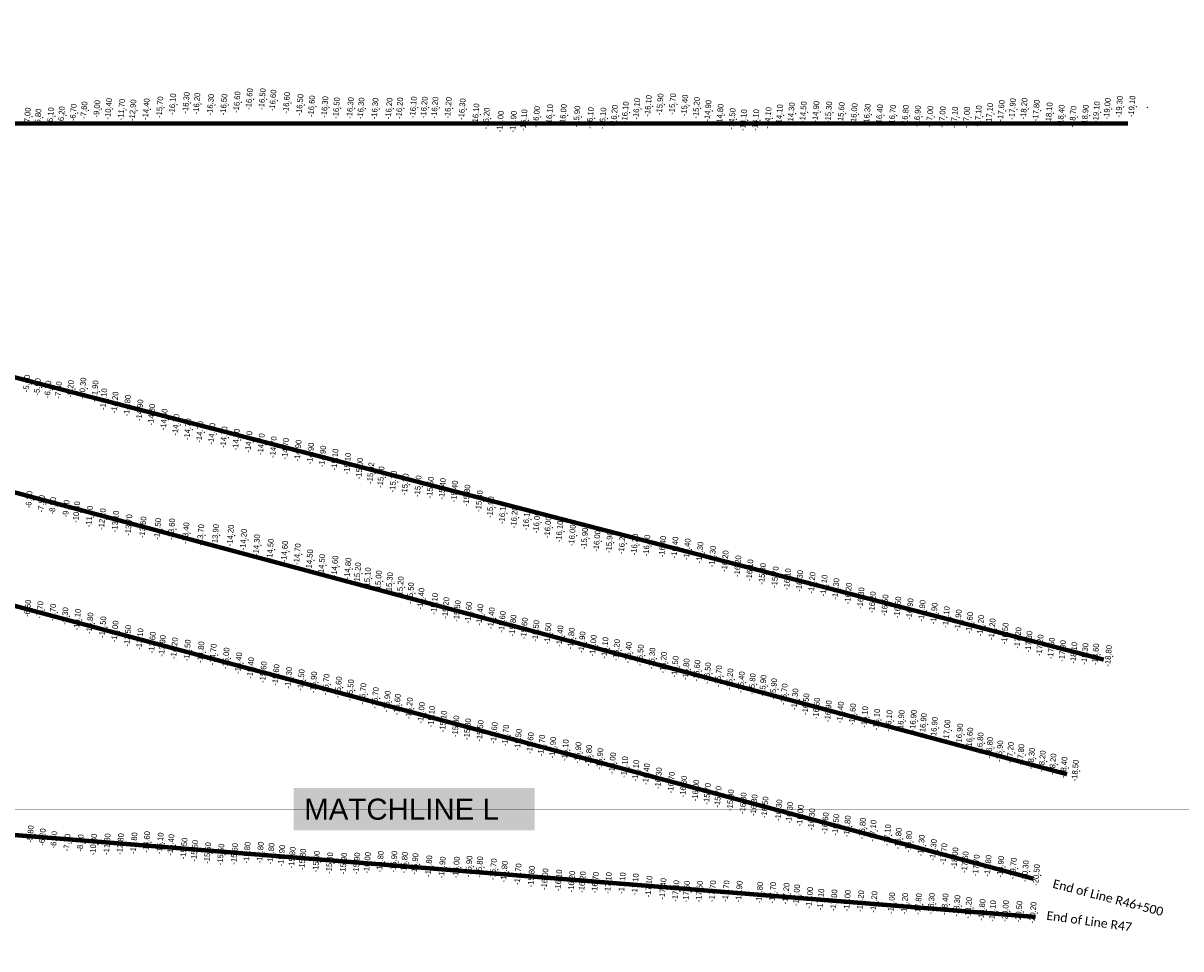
# Model space of a CAD drawing. Header units: feet. Extents: x 850675 to 1077306, y 463961 to 606658.
# Tile 46 of 77: x 946289 to 948926, y 548742 to 550851. Entities that reach past the tile are written whole.
import ezdxf
from ezdxf.enums import TextEntityAlignment as Align

# ---------------------------------------------------------------- set-up
doc = ezdxf.new("R2010")
doc.units = ezdxf.units.FT
doc.header["$MEASUREMENT"] = 0
doc.header["$XCLIPFRAME"] = 0
doc.header["$PDSIZE"] = 100
doc.linetypes.add('DASHED', pattern=[0.75, 0.5, -0.25])
for name, color, linetype in [('ELEV8', 7, 'Continuous'), ('MATCHLINE', 7, 'DASHED'), ('Plan', 150, 'Continuous'), ('POINTS8', 7, 'Continuous'), ('Text', 255, 'Continuous')]:
    doc.layers.add(name, color=color, linetype=linetype)
doc.layers.add('MrSID', color=251, linetype='Continuous', transparency=0.2)
doc.styles.add('Legend', font='calibri.ttf')
doc.styles.add('MM-STANDARD', font='txt', dxfattribs={"height": 1})
doc.styles.get("Standard").update_dxf_attribs({"font": 'simplex.shx'})
picture_1 = doc.add_image_def('image3.sid', size_in_pixel=(6317, 6971))
picture_2 = doc.add_image_def('image11.jpg', size_in_pixel=(1570, 944))

msp = doc.modelspace()

# ---------------------------------------------------------------- linework, layer by layer
at = {"layer": 'MATCHLINE', "color": 1, "const_width": 1, "flags": 128}
msp.add_lwpolyline([(963828.314, 549060.2054), (899094.3378, 549060.2054)], dxfattribs=at)
at = {"layer": 'Plan', "const_width": 10}
for points in [[(945774.11, 550622.46), (948805.1997, 550622.46)], [(945841.58, 550155.02), (948750.1691, 549400.7457)], [(945765.25, 549916.95), (948666.4356, 549139.5844)], [(945688.92, 549678.89), (948590.1073, 548901.5239)], [(945491.62, 549063.5), (948594.8144, 548814.3976)]]:
    msp.add_lwpolyline(points, dxfattribs=at)
at = {"layer": 'POINTS8', "color": 250, "linetype": 'Continuous', "lineweight": 0, "transparency": 33554687}
for p in [(946669.95, 550668.8, -16.3), (946694.25, 550667.13, -16.2), (946785.82, 550670.44, -16.6), (946813.98, 550677.35, -16.6), (946843.28, 550677.42, -16.5), (946867.68, 550674.29, -16.6), (946898.72, 550668.73, -16.6), (946386.2, 550641.02, -6.2), (946413.2, 550646.65, -6.7), (946437.62, 550652.04, -7.6), (946466.99, 550655.06, -9), (946493.08, 550655.1, -10.4), (946522.83, 550653.32, -11.7), (946548.47, 550651.83, -12.9), (946578.86, 550654.41, -14.4), (946610.02, 550658.78, -15.7), (946639.18, 550665.64, -16.1), (946725.69, 550664.57, -16.3), (946755.94, 550664.83, -16.5), (946929.07, 550664.3, -16.5), (946955.91, 550660.94, -16.6), (946985.8, 550659.23, -16.3), (947012.29, 550656.81, -16.5), (947043.8, 550657, -16.3), (947068.15, 550656.17, -16.3), (947100.1, 550655.71, -16.3), (947132.01, 550655.79, -16.2), (947156.24, 550656.59, -16.2), (947187.46, 550658.54, -16.1), (947212.17, 550658.38, -16.2), (947236.48, 550657.78, -16.2), (947267.07, 550657.21, -16.2), (947298.54, 550654.36, -16.3), (947329.86, 550642.82, -16.1), (947497.92, 550640.96, -16.1), (947528.95, 550641.34, -16), (947670.18, 550647.14, -16.1), (947696.09, 550655.05, -16.1), (947722.34, 550661.82, -16.1), (947749.36, 550665.37, -15.9), (947777.86, 550665.92, -15.7), (947805.53, 550662.85, -15.4), (947832.33, 550657.24, -15.2), (947858.48, 550650.51, -14.9), (947886.13, 550641.94, -14.8), (948021.29, 550640.85, -14.1), (948048.15, 550645.1, -14.3), (948075.6, 550647.49, -14.5), (948104.41, 550648.23, -14.9), (948133.42, 550647.4, -15.3), (948161.93, 550645.89, -15.6), (948191.36, 550643.54, -16), (948221.03, 550642.19, -16.3), (948249.52, 550640.87, -16.4), (948278.73, 550640.02, -16.7), (948499.91, 550643.95, -17.1), (948526.3, 550650.53, -17.6), (948552.09, 550654.63, -17.9), (948578.4, 550655.44, -18.2), (948606.21, 550651.32, -17.8), (948635.44, 550645.29, -18.1), (948717.79, 550639.96, -18.9), (948743.18, 550647.49, -19.1), (948767.97, 550655.32, -19), (948795.56, 550659.83, -19.3), (948824.17, 550660.58, -19.1), (948849.25, 550658.99, -18.9), (946308.65, 550638.14, -7), (946332.97, 550635.6, -6.8), (946361.34, 550638.78, -6.1), (947353.79, 550633.15, -16.2), (947385.73, 550626.03, -16), (947415.32, 550625.74, -15.9), (947439.21, 550629.44, -16.1), (947467.85, 550636.89, -16), (947559.89, 550637.52, -15.9), (947590.53, 550634.27, -16.1), (947619.11, 550633.41, -16.1), (947645.29, 550639.47, -16.2), (947913.54, 550632.08, -14.5), (947939.32, 550629.38, -14.1), (947967.26, 550629.63, -14.1), (947995.34, 550634.43, -14.1), (948308.08, 550639.39, -16.8), (948335.76, 550638.21, -16.9), (948363.86, 550637.16, -17), (948392.23, 550636.37, -17), (948420.18, 550635.45, -17.1), (948447.66, 550635.52, -17), (948474.13, 550638.23, -17.1), (948662.84, 550639.79, -18.4), (948689.96, 550637.01, -18.7), (946307.12, 550029.07, -5.6), (946331.25, 550021.49, -5.9), (946355.41, 550016.04, -6.7), (946379.68, 550014.14, -7.3), (946406.74, 550017.05, -9.2), (946434.7, 550018.07, -10.3), (946462.47, 550011.68, -11.9), (946482.28, 549993.57, -13.1), (946507.93, 549986.13, -14.2), (946536.02, 549978.67, -14.8), (946564.44, 549968.2, -14.9), (946591.36, 549958.09, -14.8), (946619.73, 549947.24, -14.8), (946646.96, 549935.07, -14.7), (946673.81, 549924.93, -14.7), (946701.29, 549918.81, -14.7), (946728.77, 549914.55, -14.7), (946756.11, 549906.8, -14.7), (946784.12, 549901.49, -14.7), (946812.86, 549896.39, -14.7), (946840.87, 549890.86, -14.7), (946868.72, 549884.18, -14.7), (946896.19, 549880.51, -14.7), (946924.83, 549876.16, -14.9), (946953.32, 549869.79, -14.9), (946980.7, 549863.16, -14.9), (947008.75, 549856, -15.1), (947037.43, 549846.67, -15.1), (947064.87, 549835.37, -15), (947090.413, 549825.0168, -15.0226), (947113.82, 549815.96, -15.1), (947141.62, 549805.81, -15.1), (947168.8, 549799.5, -15.3), (947198.23, 549795.18, -15.5), (947226.21, 549792.19, -15.5), (947253.69, 549789.2, -15.4), (947281.12, 549783.42, -15.4), (947309.4, 549774.31, -15.8), (946312.46, 549764.46, -6.3), (946340.46, 549755.08, -7.5), (946366.41, 549750.55, -8.3), (946396.82, 549743.85, -9.5), (947337.57, 549761.26, -15.8), (947363.27, 549747.36, -15.9), (946420.28, 549736.25, -10.5), (946449.7, 549726.01, -11.2), (946478.81, 549720.22, -12.2), (947390.71, 549733.73, -16.1), (947417.54, 549724.09, -16.2), (947445.2856, 549719.6891, -16.1181), (946508.89, 549714.87, -13.1), (946539.36, 549706.66, -13.7), (946571.55, 549701.59, -13.6), (946605.12, 549697.89, -13.5), (946636.93, 549697.38, -13.6), (947468.4, 549712.69, -16), (947493.91, 549701.58, -16), (947520.52, 549692.01, -16.1), (946669.18, 549688.33, -13.4), (946703.12, 549683.98, -13.7), (946736.73, 549684.1, -13.9), (946770.91, 549682.96, -14.2), (946800.78, 549673.54, -14.2), (947549.37, 549683.13, -16), (947577.53, 549676.02, -15.9), (947605.63, 549670.29, -16), (947634.08, 549667.42, -15.9), (947662.83, 549665.11, -16.2), (946830.6, 549660.87, -14.3), (946861.85, 549650.99, -14.5), (946894.28, 549646.36, -14.6), (946923.13, 549640.32, -14.7), (947691.63, 549662.24, -16.2), (947719.18, 549659.98, -16.3), (947755.27, 549657.64, -16.4), (947783.07, 549655.55, -16.4), (947811.09, 549651.47, -16.4), (947840.09, 549643.85, -16.3), (946951.07, 549626.81, -14.5), (946978.74, 549615.9, -14.5), (947008.59, 549612.45, -14.6), (947868.72, 549634.9, -16.3), (947897.48, 549624.45, -16.2), (947926.38, 549612.98, -16.2), (947038.29, 549607.61, -14.8), (947060.48, 549596.93, -15.2), (947083.01, 549585.4, -15.1), (947953.88, 549603.92, -16.1), (947982.51, 549595.37, -15.8), (948011.46, 549587.99, -15.7), (947107.76, 549578.81, -15), (947133.26, 549574.52, -15.3), (947157.82, 549565.15, -15.2), (948039.47, 549583.43, -16.1), (948067.42, 549579.27, -16.3), (948095.54, 549575.03, -16.2), (948122.86, 549568.91, -16.1), (948149.86, 549561.14, -16.3), (947181.27, 549551.56, -15.5), (947204.91, 549538.85, -15.4), (948178.34, 549550.78, -16.2), (948206.71, 549540.23, -16.3), (946309.27, 549516.96, -6.5), (946337.12, 549513.46, -7.7), (946366.42, 549507.62, -8.7), (947235.54, 549527.29, -15.1), (947261.44, 549517.79, -15.2), (947287.39, 549510.78, -15.5), (947313.14, 549507.31, -15.6), (948233.22, 549530.77, -16.2), (948261.6, 549523.9, -16.5), (948290.7, 549519.12, -16.5), (948318.59, 549515.27, -16.9), (948346.13, 549511.29, -16.9), (946394.23, 549499.6, -9.3), (946422.32, 549491.29, -10.1), (946450.83, 549482.86, -10.8), (947338.95, 549502.1, -15.4), (947365.15, 549494.5, -15.4), (947389.86, 549486.1, -15.6), (948373.64, 549505.17, -16.9), (948401.08, 549497.15, -17.1), (948428.36, 549489.84, -16.9), (948454.43, 549483.92, -16.6), (946480.14, 549474.1, -11.5), (946507.98, 549464.36, -12), (946536.9, 549454.22, -12.5), (947414.17, 549477.9, -15.8), (947440.15, 549471.38, -15.6), (947466.52, 549465.45, -15.5), (947493.92, 549459.39, -15.5), (947521.2, 549453.68, -15.4), (948479.61, 549477.58, -16.2), (948505.64, 549469.46, -16.2), (948535.19, 549459.61, -16.5), (946564.65, 549446.92, -13.1), (946592.98, 549439.03, -13.6), (946615.78, 549431.43, -13.9), (947546.92, 549448.16, -15.8), (947571.61, 549439.72, -15.9), (947596.99, 549431.83, -16), (948564.5, 549449.24, -17.2), (948589.46, 549440.8, -17.3), (948614.8, 549432.63, -17.2), (946643.1, 549426, -14.2), (946672.74, 549421.06, -14.5), (946703.43, 549416.98, -14.8), (946731.52, 549411.61, -14.7), (946760.84, 549402.97, -15), (947623.86, 549426.84, -16.1), (947650.19, 549422.07, -16.2), (947677.27, 549416.09, -16.4), (947704.4, 549409.93, -16.5), (947731.06, 549402.78, -16.3), (948640.44, 549425.56, -17.5), (948665.98, 549419.72, -17.9), (948691.82, 549415.45, -18.1), (948717, 549413.18, -18.3), (948741.45, 549412.21, -18.6), (948770.59, 549408.57, -18.8), (946789.35, 549392.14, -15.4), (946816.96, 549380.93, -15.4), (947757.02, 549393.01, -16.2), (947783.62, 549383.78, -16.5), (947808.71, 549378.06, -16.8), (947833.28, 549374.64, -16.6), (946845.91, 549371.47, -15.6), (946874.6, 549365.1, -15.6), (946903.47, 549358.7, -15.3), (946931.82, 549353.62, -15.5), (946960.35, 549348.35, -15.9), (947857.55, 549369.09, -16.5), (947882.75, 549362.43, -15.7), (947908.5, 549355.44, -15.2), (947934.34, 549348.55, -15.4), (946988.55, 549343.32, -15.7), (947016.89, 549336.99, -15.6), (947044.2, 549330.62, -15.5), (947072.61, 549322.02, -15.7), (947959.47, 549344.33, -15.8), (947983.82, 549340.85, -15.9), (948007.94, 549332.99, -15.9), (947100.92, 549312.73, -15.7), (947127.78, 549304.5, -15.9), (947150.85, 549297.65, -15.6), (948031.93, 549321.08, -15.7), (948056.38, 549309.82, -16.3), (948081.32, 549298.56, -16.5), (947178.32, 549289.27, -15.2), (947205.71, 549278.73, -15), (947228.78, 549270.11, -15.1), (948105.75, 549288.87, -16.6), (948132.6, 549282.63, -16.9), (948160.1, 549279.88, -16.4), (948187.85, 549275.53, -16.6), (948215.62, 549269.21, -16.1), (947255.81, 549259.13, -15.1), (947284.03, 549248.09, -15.3), (948242.69, 549263.5, -16.1), (948270.77, 549260.68, -16.1), (948298.38, 549260.61, -16.9), (948326.2031, 549261.0194, -16.9), (948349.0242, 549253.4124, -16.9), (948374.0992, 549244.6784, -16.9), (947310.73, 549241.68, -15.3), (947339.56, 549237.59, -15.5), (947371.46, 549233.07, -15.6), (947397.57, 549227.33, -15.7), (947426.27, 549217.61, -15.5), (948402.8368, 549238.7619, -17), (948431.54, 549229.88, -16.9), (948454.76, 549220.62, -16.6), (947453.89, 549210.01, -15.6), (947479.73, 549204.49, -15.7), (947505, 549199.5, -15.9), (947533.42, 549193.74, -16.1), (948478.3, 549209.63, -16.8), (948500.06, 549199.22, -16.8), (948523.1, 549191.23, -16.9), (947562.3, 549187.9, -15.9), (947586.73, 549181.41, -15.8), (947612.3, 549173.77, -15.9), (947640.99, 549164.14, -16), (948547.16, 549187.9, -17.2), (948571.16, 549183.32, -17.8), (948595.25, 549174.76, -18.3), (948619.76, 549168.31, -18.2), (947668.44, 549155.22, -16.1), (947694.1, 549146.99, -16.1), (947718.14, 549139.22, -16.4), (948644.01, 549161.47, -18.2), (948669.23, 549154.02, -18.4), (948695.02, 549147.2, -18.5), (947745.93, 549129.79, -16.3), (947775.1, 549120.02, -16.7), (947802.83, 549110.64, -16.3), (947830.64, 549101.84, -16), (947856.91, 549094.28, -15.7), (947881.47, 549087.35, -15.7), (947909.89, 549079.69, -15.9), (947938.53, 549072.78, -16.3), (947963.4, 549068.26, -16.3), (947988.23, 549063.61, -16.5), (948019.73, 549056.85, -16.3), (948044.52, 549051.11, -16.3), (948068.68, 549044.67, -16), (948094.65, 549036.43, -16.3), (948125.61, 549027.33, -16.6), (948149.6, 549023.63, -16.5), (948175.93, 549020.25, -16.8), (948210.33, 549015.3, -16.8), (948234.35, 549009.97, -17.1), (946290.24, 549002.15, -5.5), (946315.52, 549002.63, -5.8), (946342.81, 548995.65, -6.2), (946369.08, 548989.42, -6.6), (946398.93, 548983.13, -7.7), (946429.56, 548982.17, -8.9), (946459.05, 548978.73, -10.3), (946489.94, 548979.54, -11.8), (946520.23, 548979.8, -12.8), (946551.12, 548981.86, -13.8), (946580.01, 548984.56, -14.6), (946610.71, 548981.33, -15.1), (948267.32, 549000.22, -17.1), (948292.14, 548992.2, -16.8), (948315.71, 548985.03, -16.8), (946635.29, 548977.83, -15.4), (946665.18, 548969.61, -15.5), (946689.5, 548964.34, -15.5), (946719.01, 548959.27, -15.5), (946748.96, 548956.18, -15.5), (946780.15, 548957.39, -15.6), (946808.79, 548960.12, -15.8), (946838.85, 548960.36, -15.8), (946863.16, 548957.96, -15.8), (946887.54, 548953.3, -15.9), (948344.38, 548976.52, -17.3), (948371.71, 548966.46, -17.3), (948395.62, 548957.11, -17.7), (946911.47, 548948.89, -15.8), (946935.29, 548944.77, -15.8), (946966.58, 548939.78, -15.9), (946996.82, 548936.45, -15.8), (947028.78, 548935.53, -15.9), (947058.52, 548935.79, -15.9), (947082.55, 548936.84, -16), (947112.21, 548939.51, -15.8), (947143.14, 548939.61, -15.9), (947167.13, 548937.46, -15.8), (947191.13, 548934.46, -15.9), (947222.63, 548929.53, -15.8), (947253.19, 548926.64, -15.9), (947285.3, 548926.68, -16), (947314.21, 548928.6, -15.9), (947338.39, 548927.35, -15.8), (948420.91, 548947.76, -18), (948444.06, 548938.44, -17.6), (948469.33, 548931.25, -17.7), (948496.37, 548930.16, -17.8), (948525.04, 548927.97, -18.9), (947369.81, 548922.37, -15.7), (947394.54, 548916.9, -15.8), (947425.8, 548911.12, -15.7), (947456.51, 548905.67, -15.8), (947487.22, 548899.83, -16), (948553.82, 548924.05, -19.7), (948581.49, 548918.16, -20.3), (948606.69, 548909.28, -20.5), (947518.45, 548896.99, -16.1), (947548.22, 548894.19, -16.2), (947572.42, 548893.16, -16.2), (947601.92, 548891.89, -16.7), (947631.67, 548891.12, -17.1), (947663.14, 548890.83, -17.1), (947692.85, 548888.38, -17.1), (947723.87, 548882.91, -17.1), (947755.9, 548877.66, -17.4), (947785.25, 548872.89, -17.6), (947809.69, 548871.4, -17.5), (947839.03, 548871.64, -17.5), (947868.85, 548872.52, -17.7), (947899.64, 548872.6, -17.7), (947929.51, 548871.28, -17.9), (947976.08, 548869, -17.8), (948005.86, 548868.92, -17.7), (948036.34, 548866.92, -17.2), (948060.24, 548863.39, -17), (948089.89, 548857.35, -17), (948115.4, 548853.59, -17.1), (948145.49, 548851.89, -17), (948175.97, 548850.95, -17), (948206.07, 548849.95, -17.2), (948236.6, 548848.09, -17.2), (948276.67, 548845.21, -17), (948306.41, 548844.07, -17.2), (948337.68, 548843.09, -17.8), (948367.05, 548843.91, -18.3), (948398.37, 548842.74, -18.4), (948425.47, 548839.09, -18.3), (948451.89, 548834.44, -18.2), (948482.69, 548829.9, -18.8), (948506.76, 548827.19, -19.1), (948536.07, 548827.19, -20), (948566.84, 548825.63, -20.5), (948598.72, 548823.51, -20.2)]:
    msp.add_point(p, dxfattribs=at)

# ---------------------------------------------------------------- texts
at = {"layer": 'ELEV8', "color": 18, "true_color": 0x000000, "transparency": 33554687, "style": 'MM-STANDARD'}
for s, p in [('-16.30', (946669.95, 550668.8, -16.3)), ('-16.20', (946694.25, 550667.13, -16.2)), ('-16.60', (946785.82, 550670.44, -16.6)), ('-16.60', (946813.98, 550677.35, -16.6)), ('-16.50', (946843.28, 550677.42, -16.5)), ('-16.60', (946867.68, 550674.29, -16.6)), ('-16.60', (946898.72, 550668.73, -16.6)), ('-6.70', (946413.2, 550646.65, -6.7)), ('-7.60', (946437.62, 550652.04, -7.6)), ('-9.00', (946466.99, 550655.06, -9)), ('-10.40', (946493.08, 550655.1, -10.4)), ('-11.70', (946522.83, 550653.32, -11.7)), ('-12.90', (946548.47, 550651.83, -12.9)), ('-14.40', (946578.86, 550654.41, -14.4)), ('-15.70', (946610.02, 550658.78, -15.7)), ('-16.10', (946639.18, 550665.64, -16.1)), ('-16.30', (946725.69, 550664.57, -16.3)), ('-16.50', (946755.94, 550664.83, -16.5)), ('-16.50', (946929.07, 550664.3, -16.5)), ('-16.60', (946955.91, 550660.94, -16.6)), ('-16.30', (946985.8, 550659.23, -16.3)), ('-16.50', (947012.29, 550656.81, -16.5)), ('-16.30', (947043.8, 550657, -16.3)), ('-16.30', (947068.15, 550656.17, -16.3)), ('-16.30', (947100.1, 550655.71, -16.3)), ('-16.20', (947132.01, 550655.79, -16.2)), ('-16.20', (947156.24, 550656.59, -16.2)), ('-16.10', (947187.46, 550658.54, -16.1)), ('-16.20', (947212.17, 550658.38, -16.2)), ('-16.20', (947236.48, 550657.78, -16.2)), ('-16.20', (947267.07, 550657.21, -16.2)), ('-16.30', (947298.54, 550654.36, -16.3)), ('-16.10', (947329.86, 550642.82, -16.1)), ('-16.10', (947497.92, 550640.96, -16.1)), ('-16.00', (947528.95, 550641.34, -16)), ('-16.10', (947670.18, 550647.14, -16.1)), ('-16.10', (947696.09, 550655.05, -16.1)), ('-16.10', (947722.34, 550661.82, -16.1)), ('-15.90', (947749.36, 550665.37, -15.9)), ('-15.70', (947777.86, 550665.92, -15.7)), ('-15.40', (947805.53, 550662.85, -15.4)), ('-15.20', (947832.33, 550657.24, -15.2)), ('-14.90', (947858.48, 550650.51, -14.9)), ('-14.80', (947886.13, 550641.94, -14.8)), ('-14.10', (948021.29, 550640.85, -14.1)), ('-14.30', (948048.15, 550645.1, -14.3)), ('-14.50', (948075.6, 550647.49, -14.5)), ('-14.90', (948104.41, 550648.23, -14.9)), ('-15.30', (948133.42, 550647.4, -15.3)), ('-15.60', (948161.93, 550645.89, -15.6)), ('-16.00', (948191.36, 550643.54, -16)), ('-16.30', (948221.03, 550642.19, -16.3)), ('-16.40', (948249.52, 550640.87, -16.4)), ('-17.10', (948499.91, 550643.95, -17.1)), ('-17.60', (948526.3, 550650.53, -17.6)), ('-17.90', (948552.09, 550654.63, -17.9)), ('-18.20', (948578.4, 550655.44, -18.2)), ('-17.80', (948606.21, 550651.32, -17.8)), ('-18.10', (948635.44, 550645.29, -18.1)), ('-19.10', (948743.18, 550647.49, -19.1)), ('-19.00', (948767.97, 550655.32, -19)), ('-19.30', (948795.56, 550659.83, -19.3)), ('-19.10', (948824.17, 550660.58, -19.1)), ('-7.00', (946308.65, 550638.14, -7)), ('-6.80', (946332.97, 550635.6, -6.8)), ('-6.10', (946361.34, 550638.78, -6.1)), ('-6.20', (946386.2, 550641.02, -6.2)), ('-16.20', (947353.79, 550633.15, -16.2)), ('-16.00', (947385.73, 550626.03, -16)), ('-15.90', (947415.32, 550625.74, -15.9)), ('-16.10', (947439.21, 550629.44, -16.1)), ('-16.00', (947467.85, 550636.89, -16)), ('-15.90', (947559.89, 550637.52, -15.9)), ('-16.10', (947590.53, 550634.27, -16.1)), ('-16.10', (947619.11, 550633.41, -16.1)), ('-16.20', (947645.29, 550639.47, -16.2)), ('-14.50', (947913.54, 550632.08, -14.5)), ('-14.10', (947939.32, 550629.38, -14.1)), ('-14.10', (947967.26, 550629.63, -14.1)), ('-14.10', (947995.34, 550634.43, -14.1)), ('-16.70', (948278.73, 550640.02, -16.7)), ('-16.80', (948308.08, 550639.39, -16.8)), ('-16.90', (948335.76, 550638.21, -16.9)), ('-17.00', (948363.86, 550637.16, -17)), ('-17.00', (948392.23, 550636.37, -17)), ('-17.10', (948420.18, 550635.45, -17.1)), ('-17.00', (948447.66, 550635.52, -17)), ('-17.10', (948474.13, 550638.23, -17.1)), ('-18.40', (948662.84, 550639.79, -18.4)), ('-18.70', (948689.96, 550637.01, -18.7)), ('-18.90', (948717.79, 550639.96, -18.9)), ('-5.60', (946307.12, 550029.07, -5.6)), ('-5.90', (946331.25, 550021.49, -5.9)), ('-6.70', (946355.41, 550016.04, -6.7)), ('-7.30', (946379.68, 550014.14, -7.3)), ('-9.20', (946406.74, 550017.05, -9.2)), ('-10.30', (946434.7, 550018.07, -10.3)), ('-11.90', (946462.47, 550011.68, -11.9)), ('-13.10', (946482.28, 549993.57, -13.1)), ('-14.20', (946507.93, 549986.13, -14.2)), ('-14.80', (946536.02, 549978.67, -14.8)), ('-14.90', (946564.44, 549968.2, -14.9)), ('-14.80', (946591.36, 549958.09, -14.8)), ('-14.80', (946619.73, 549947.24, -14.8)), ('-14.70', (946646.96, 549935.07, -14.7)), ('-14.70', (946673.81, 549924.93, -14.7)), ('-14.70', (946701.29, 549918.81, -14.7)), ('-14.70', (946728.77, 549914.55, -14.7)), ('-14.70', (946756.11, 549906.8, -14.7)), ('-14.70', (946784.12, 549901.49, -14.7)), ('-14.70', (946812.86, 549896.39, -14.7)), ('-14.70', (946840.87, 549890.86, -14.7)), ('-14.70', (946868.72, 549884.18, -14.7)), ('-14.70', (946896.19, 549880.51, -14.7)), ('-14.90', (946924.83, 549876.16, -14.9)), ('-14.90', (946953.32, 549869.79, -14.9)), ('-14.90', (946980.7, 549863.16, -14.9)), ('-15.10', (947008.75, 549856, -15.1)), ('-15.10', (947037.43, 549846.67, -15.1)), ('-15.00', (947064.87, 549835.37, -15)), ('-15.02', (947090.413, 549825.0168, -15.0226)), ('-15.10', (947113.82, 549815.96, -15.1)), ('-15.10', (947141.62, 549805.81, -15.1)), ('-15.30', (947168.8, 549799.5, -15.3)), ('-15.50', (947198.23, 549795.18, -15.5)), ('-15.50', (947226.21, 549792.19, -15.5)), ('-15.40', (947253.69, 549789.2, -15.4)), ('-15.40', (947281.12, 549783.42, -15.4)), ('-15.80', (947309.4, 549774.31, -15.8)), ('-6.30', (946312.46, 549764.46, -6.3)), ('-7.50', (946340.46, 549755.08, -7.5)), ('-8.30', (946366.41, 549750.55, -8.3)), ('-15.80', (947337.57, 549761.26, -15.8)), ('-15.90', (947363.27, 549747.36, -15.9)), ('-9.50', (946396.82, 549743.85, -9.5)), ('-10.50', (946420.28, 549736.25, -10.5)), ('-11.20', (946449.7, 549726.01, -11.2)), ('-12.20', (946478.81, 549720.22, -12.2)), ('-16.10', (947390.71, 549733.73, -16.1)), ('-16.20', (947417.54, 549724.09, -16.2)), ('-16.12', (947445.2856, 549719.6891, -16.1181)), ('-13.10', (946508.89, 549714.87, -13.1)), ('-13.70', (946539.36, 549706.66, -13.7)), ('-13.60', (946571.55, 549701.59, -13.6)), ('-13.50', (946605.12, 549697.89, -13.5)), ('-13.60', (946636.93, 549697.38, -13.6)), ('-16.00', (947468.4, 549712.69, -16)), ('-16.00', (947493.91, 549701.58, -16)), ('-16.10', (947520.52, 549692.01, -16.1)), ('-13.40', (946669.18, 549688.33, -13.4)), ('-13.70', (946703.12, 549683.98, -13.7)), ('-13.90', (946736.73, 549684.1, -13.9)), ('-14.20', (946770.91, 549682.96, -14.2)), ('-14.20', (946800.78, 549673.54, -14.2)), ('-16.00', (947549.37, 549683.13, -16)), ('-15.90', (947577.53, 549676.02, -15.9)), ('-16.00', (947605.63, 549670.29, -16)), ('-15.90', (947634.08, 549667.42, -15.9)), ('-16.20', (947662.83, 549665.11, -16.2)), ('-14.30', (946830.6, 549660.87, -14.3)), ('-14.50', (946861.85, 549650.99, -14.5)), ('-14.60', (946894.28, 549646.36, -14.6)), ('-14.70', (946923.13, 549640.32, -14.7)), ('-16.20', (947691.63, 549662.24, -16.2)), ('-16.30', (947719.18, 549659.98, -16.3)), ('-16.40', (947755.27, 549657.64, -16.4)), ('-16.40', (947783.07, 549655.55, -16.4)), ('-16.40', (947811.09, 549651.47, -16.4)), ('-16.30', (947840.09, 549643.85, -16.3)), ('-14.50', (946951.07, 549626.81, -14.5)), ('-14.50', (946978.74, 549615.9, -14.5)), ('-14.60', (947008.59, 549612.45, -14.6)), ('-16.30', (947868.72, 549634.9, -16.3)), ('-16.20', (947897.48, 549624.45, -16.2)), ('-16.20', (947926.38, 549612.98, -16.2)), ('-14.80', (947038.29, 549607.61, -14.8)), ('-15.20', (947060.48, 549596.93, -15.2)), ('-16.10', (947953.88, 549603.92, -16.1)), ('-15.80', (947982.51, 549595.37, -15.8)), ('-15.70', (948011.46, 549587.99, -15.7)), ('-15.10', (947083.01, 549585.4, -15.1)), ('-15.00', (947107.76, 549578.81, -15)), ('-15.30', (947133.26, 549574.52, -15.3)), ('-15.20', (947157.82, 549565.15, -15.2)), ('-16.10', (948039.47, 549583.43, -16.1)), ('-16.30', (948067.42, 549579.27, -16.3)), ('-16.20', (948095.54, 549575.03, -16.2)), ('-16.10', (948122.86, 549568.91, -16.1)), ('-16.30', (948149.86, 549561.14, -16.3)), ('-15.50', (947181.27, 549551.56, -15.5)), ('-15.40', (947204.91, 549538.85, -15.4)), ('-16.20', (948178.34, 549550.78, -16.2)), ('-16.30', (948206.71, 549540.23, -16.3)), ('-6.50', (946309.27, 549516.96, -6.5)), ('-7.70', (946337.12, 549513.46, -7.7)), ('-15.10', (947235.54, 549527.29, -15.1)), ('-15.20', (947261.44, 549517.79, -15.2)), ('-15.50', (947287.39, 549510.78, -15.5)), ('-15.60', (947313.14, 549507.31, -15.6)), ('-16.20', (948233.22, 549530.77, -16.2)), ('-16.50', (948261.6, 549523.9, -16.5)), ('-16.50', (948290.7, 549519.12, -16.5)), ('-16.90', (948318.59, 549515.27, -16.9)), ('-16.90', (948346.13, 549511.29, -16.9)), ('-8.70', (946366.42, 549507.62, -8.7)), ('-9.30', (946394.23, 549499.6, -9.3)), ('-10.10', (946422.32, 549491.29, -10.1)), ('-10.80', (946450.83, 549482.86, -10.8)), ('-15.40', (947338.95, 549502.1, -15.4)), ('-15.40', (947365.15, 549494.5, -15.4)), ('-15.60', (947389.86, 549486.1, -15.6)), ('-16.90', (948373.64, 549505.17, -16.9)), ('-17.10', (948401.08, 549497.15, -17.1)), ('-16.90', (948428.36, 549489.84, -16.9)), ('-16.60', (948454.43, 549483.92, -16.6)), ('-11.50', (946480.14, 549474.1, -11.5)), ('-12.00', (946507.98, 549464.36, -12)), ('-12.50', (946536.9, 549454.22, -12.5)), ('-15.80', (947414.17, 549477.9, -15.8)), ('-15.60', (947440.15, 549471.38, -15.6)), ('-15.50', (947466.52, 549465.45, -15.5)), ('-15.50', (947493.92, 549459.39, -15.5)), ('-16.20', (948479.61, 549477.58, -16.2)), ('-16.20', (948505.64, 549469.46, -16.2)), ('-16.50', (948535.19, 549459.61, -16.5)), ('-13.10', (946564.65, 549446.92, -13.1)), ('-13.60', (946592.98, 549439.03, -13.6)), ('-13.90', (946615.78, 549431.43, -13.9)), ('-15.40', (947521.2, 549453.68, -15.4)), ('-15.80', (947546.92, 549448.16, -15.8)), ('-15.90', (947571.61, 549439.72, -15.9)), ('-16.00', (947596.99, 549431.83, -16)), ('-17.20', (948564.5, 549449.24, -17.2)), ('-17.30', (948589.46, 549440.8, -17.3)), ('-17.20', (948614.8, 549432.63, -17.2)), ('-14.20', (946643.1, 549426, -14.2)), ('-14.50', (946672.74, 549421.06, -14.5)), ('-14.80', (946703.43, 549416.98, -14.8)), ('-14.70', (946731.52, 549411.61, -14.7)), ('-15.00', (946760.84, 549402.97, -15)), ('-16.10', (947623.86, 549426.84, -16.1)), ('-16.20', (947650.19, 549422.07, -16.2)), ('-16.40', (947677.27, 549416.09, -16.4)), ('-16.50', (947704.4, 549409.93, -16.5)), ('-16.30', (947731.06, 549402.78, -16.3)), ('-17.50', (948640.44, 549425.56, -17.5)), ('-17.90', (948665.98, 549419.72, -17.9)), ('-18.10', (948691.82, 549415.45, -18.1)), ('-18.30', (948717, 549413.18, -18.3)), ('-18.60', (948741.45, 549412.21, -18.6)), ('-18.80', (948770.59, 549408.57, -18.8)), ('-15.40', (946789.35, 549392.14, -15.4)), ('-15.40', (946816.96, 549380.93, -15.4)), ('-16.20', (947757.02, 549393.01, -16.2)), ('-16.50', (947783.62, 549383.78, -16.5)), ('-16.80', (947808.71, 549378.06, -16.8)), ('-15.60', (946845.91, 549371.47, -15.6)), ('-15.60', (946874.6, 549365.1, -15.6)), ('-15.30', (946903.47, 549358.7, -15.3)), ('-15.50', (946931.82, 549353.62, -15.5)), ('-16.60', (947833.28, 549374.64, -16.6)), ('-16.50', (947857.55, 549369.09, -16.5)), ('-15.70', (947882.75, 549362.43, -15.7)), ('-15.20', (947908.5, 549355.44, -15.2)), ('-15.90', (946960.35, 549348.35, -15.9)), ('-15.70', (946988.55, 549343.32, -15.7)), ('-15.60', (947016.89, 549336.99, -15.6)), ('-15.50', (947044.2, 549330.62, -15.5)), ('-15.40', (947934.34, 549348.55, -15.4)), ('-15.80', (947959.47, 549344.33, -15.8)), ('-15.90', (947983.82, 549340.85, -15.9)), ('-15.90', (948007.94, 549332.99, -15.9)), ('-15.70', (947072.61, 549322.02, -15.7)), ('-15.70', (947100.92, 549312.73, -15.7)), ('-15.90', (947127.78, 549304.5, -15.9)), ('-15.60', (947150.85, 549297.65, -15.6)), ('-15.70', (948031.93, 549321.08, -15.7)), ('-16.30', (948056.38, 549309.82, -16.3)), ('-16.50', (948081.32, 549298.56, -16.5)), ('-15.20', (947178.32, 549289.27, -15.2)), ('-15.00', (947205.71, 549278.73, -15)), ('-15.10', (947228.78, 549270.11, -15.1)), ('-16.60', (948105.75, 549288.87, -16.6)), ('-16.90', (948132.6, 549282.63, -16.9)), ('-16.40', (948160.1, 549279.88, -16.4)), ('-16.60', (948187.85, 549275.53, -16.6)), ('-15.10', (947255.81, 549259.13, -15.1)), ('-15.30', (947284.03, 549248.09, -15.3)), ('-16.10', (948215.62, 549269.21, -16.1)), ('-16.10', (948242.69, 549263.5, -16.1)), ('-16.10', (948270.77, 549260.68, -16.1)), ('-16.90', (948298.38, 549260.61, -16.9)), ('-16.90', (948326.2031, 549261.0194, -16.9)), ('-16.90', (948349.0242, 549253.4124, -16.9)), ('-16.90', (948374.0992, 549244.6784, -16.9)), ('-15.30', (947310.73, 549241.68, -15.3)), ('-15.50', (947339.56, 549237.59, -15.5)), ('-15.60', (947371.46, 549233.07, -15.6)), ('-15.70', (947397.57, 549227.33, -15.7)), ('-15.50', (947426.27, 549217.61, -15.5)), ('-17.00', (948402.8368, 549238.7619, -17)), ('-16.90', (948431.54, 549229.88, -16.9)), ('-16.60', (948454.76, 549220.62, -16.6)), ('-15.60', (947453.89, 549210.01, -15.6)), ('-15.70', (947479.73, 549204.49, -15.7)), ('-15.90', (947505, 549199.5, -15.9)), ('-16.10', (947533.42, 549193.74, -16.1)), ('-16.80', (948478.3, 549209.63, -16.8)), ('-16.80', (948500.06, 549199.22, -16.8)), ('-16.90', (948523.1, 549191.23, -16.9)), ('-15.90', (947562.3, 549187.9, -15.9)), ('-15.80', (947586.73, 549181.41, -15.8)), ('-15.90', (947612.3, 549173.77, -15.9)), ('-16.00', (947640.99, 549164.14, -16)), ('-17.20', (948547.16, 549187.9, -17.2)), ('-17.80', (948571.16, 549183.32, -17.8)), ('-18.30', (948595.25, 549174.76, -18.3)), ('-18.20', (948619.76, 549168.31, -18.2)), ('-16.10', (947668.44, 549155.22, -16.1)), ('-16.10', (947694.1, 549146.99, -16.1)), ('-16.40', (947718.14, 549139.22, -16.4)), ('-18.20', (948644.01, 549161.47, -18.2)), ('-18.40', (948669.23, 549154.02, -18.4)), ('-18.50', (948695.02, 549147.2, -18.5)), ('-16.30', (947745.93, 549129.79, -16.3)), ('-16.70', (947775.1, 549120.02, -16.7)), ('-16.30', (947802.83, 549110.64, -16.3)), ('-16.00', (947830.64, 549101.84, -16)), ('-15.70', (947856.91, 549094.28, -15.7)), ('-15.70', (947881.47, 549087.35, -15.7)), ('-15.90', (947909.89, 549079.69, -15.9)), ('-16.30', (947938.53, 549072.78, -16.3)), ('-16.30', (947963.4, 549068.26, -16.3)), ('-16.50', (947988.23, 549063.61, -16.5)), ('-16.30', (948019.73, 549056.85, -16.3)), ('-16.30', (948044.52, 549051.11, -16.3)), ('-16.00', (948068.68, 549044.67, -16)), ('-16.30', (948094.65, 549036.43, -16.3)), ('-16.60', (948125.61, 549027.33, -16.6)), ('-16.50', (948149.6, 549023.63, -16.5)), ('-16.80', (948175.93, 549020.25, -16.8)), ('-16.80', (948210.33, 549015.3, -16.8)), ('-17.10', (948234.35, 549009.97, -17.1)), ('-5.80', (946315.52, 549002.63, -5.8)), ('-6.20', (946342.81, 548995.65, -6.2)), ('-6.60', (946369.08, 548989.42, -6.6)), ('-11.80', (946489.94, 548979.54, -11.8)), ('-12.80', (946520.23, 548979.8, -12.8)), ('-13.80', (946551.12, 548981.86, -13.8)), ('-14.60', (946580.01, 548984.56, -14.6)), ('-15.10', (946610.71, 548981.33, -15.1)), ('-17.10', (948267.32, 549000.22, -17.1)), ('-16.80', (948292.14, 548992.2, -16.8)), ('-16.80', (948315.71, 548985.03, -16.8)), ('-7.70', (946398.93, 548983.13, -7.7)), ('-8.90', (946429.56, 548982.17, -8.9)), ('-10.30', (946459.05, 548978.73, -10.3)), ('-15.40', (946635.29, 548977.83, -15.4)), ('-15.50', (946665.18, 548969.61, -15.5)), ('-15.50', (946689.5, 548964.34, -15.5)), ('-15.50', (946719.01, 548959.27, -15.5)), ('-15.50', (946748.96, 548956.18, -15.5)), ('-15.60', (946780.15, 548957.39, -15.6)), ('-15.80', (946808.79, 548960.12, -15.8)), ('-15.80', (946838.85, 548960.36, -15.8)), ('-15.80', (946863.16, 548957.96, -15.8)), ('-15.90', (946887.54, 548953.3, -15.9)), ('-17.30', (948344.38, 548976.52, -17.3)), ('-17.30', (948371.71, 548966.46, -17.3)), ('-17.70', (948395.62, 548957.11, -17.7)), ('-15.80', (946911.47, 548948.89, -15.8)), ('-15.80', (946935.29, 548944.77, -15.8)), ('-15.90', (946966.58, 548939.78, -15.9)), ('-15.80', (946996.82, 548936.45, -15.8)), ('-15.90', (947028.78, 548935.53, -15.9)), ('-15.90', (947058.52, 548935.79, -15.9)), ('-16.00', (947082.55, 548936.84, -16)), ('-15.80', (947112.21, 548939.51, -15.8)), ('-15.90', (947143.14, 548939.61, -15.9)), ('-15.80', (947167.13, 548937.46, -15.8)), ('-15.90', (947191.13, 548934.46, -15.9)), ('-15.80', (947222.63, 548929.53, -15.8)), ('-15.90', (947314.21, 548928.6, -15.9)), ('-15.80', (947338.39, 548927.35, -15.8)), ('-18.00', (948420.91, 548947.76, -18)), ('-17.60', (948444.06, 548938.44, -17.6)), ('-17.70', (948469.33, 548931.25, -17.7)), ('-17.80', (948496.37, 548930.16, -17.8)), ('-18.90', (948525.04, 548927.97, -18.9)), ('-15.90', (947253.19, 548926.64, -15.9)), ('-16.00', (947285.3, 548926.68, -16)), ('-15.70', (947369.81, 548922.37, -15.7)), ('-15.80', (947394.54, 548916.9, -15.8)), ('-15.70', (947425.8, 548911.12, -15.7)), ('-15.80', (947456.51, 548905.67, -15.8)), ('-19.70', (948553.82, 548924.05, -19.7)), ('-20.30', (948581.49, 548918.16, -20.3)), ('-20.50', (948606.69, 548909.28, -20.5)), ('-16.00', (947487.22, 548899.83, -16)), ('-16.10', (947518.45, 548896.99, -16.1)), ('-16.20', (947548.22, 548894.19, -16.2)), ('-16.20', (947572.42, 548893.16, -16.2)), ('-16.70', (947601.92, 548891.89, -16.7)), ('-17.10', (947631.67, 548891.12, -17.1)), ('-17.10', (947663.14, 548890.83, -17.1)), ('-17.10', (947692.85, 548888.38, -17.1)), ('-17.10', (947723.87, 548882.91, -17.1)), ('-17.40', (947755.9, 548877.66, -17.4)), ('-17.60', (947785.25, 548872.89, -17.6)), ('-17.50', (947809.69, 548871.4, -17.5)), ('-17.50', (947839.03, 548871.64, -17.5)), ('-17.70', (947868.85, 548872.52, -17.7)), ('-17.70', (947899.64, 548872.6, -17.7)), ('-17.90', (947929.51, 548871.28, -17.9)), ('-17.80', (947976.08, 548869, -17.8)), ('-17.70', (948005.86, 548868.92, -17.7)), ('-17.20', (948036.34, 548866.92, -17.2)), ('-17.00', (948060.24, 548863.39, -17)), ('-17.00', (948089.89, 548857.35, -17)), ('-17.10', (948115.4, 548853.59, -17.1)), ('-17.00', (948145.49, 548851.89, -17)), ('-17.00', (948175.97, 548850.95, -17)), ('-17.20', (948206.07, 548849.95, -17.2)), ('-17.20', (948236.6, 548848.09, -17.2)), ('-17.00', (948276.67, 548845.21, -17)), ('-17.20', (948306.41, 548844.07, -17.2)), ('-17.80', (948337.68, 548843.09, -17.8)), ('-18.30', (948367.05, 548843.91, -18.3)), ('-18.40', (948398.37, 548842.74, -18.4)), ('-18.30', (948425.47, 548839.09, -18.3)), ('-18.20', (948451.89, 548834.44, -18.2)), ('-18.80', (948482.69, 548829.9, -18.8)), ('-19.10', (948506.76, 548827.19, -19.1)), ('-20.00', (948536.07, 548827.19, -20)), ('-20.50', (948566.84, 548825.63, -20.5)), ('-20.20', (948598.72, 548823.51, -20.2))]:
    msp.add_text(s, height=13, rotation=85, dxfattribs=at).set_placement(p, align=Align.BOTTOM_CENTER)
at = {"layer": 'MATCHLINE', "color": 1, "insert": (946929.0356, 549083.9535), "char_height": 48, "attachment_point": 1, "bg_fill": 1, "box_fill_scale": 1.5, "bg_fill_color": 255, "bg_fill_transparency": 0}
msp.add_mtext_dynamic_manual_height_columns('{\\fArial|b0|i0|c0|p34;MATCHLINE L}', width=500.499458, gutter_width=1521.1859, heights=[0], dxfattribs=at)
at = {"layer": 'Text', "color": 18, "true_color": 0x000000, "style": 'Legend'}
for s, rotation, p in [('End of Line R46+500', 345.4325754, (948759.9942, 548858.402)), ('End of Line R47', 352.1095195, (948717.0157, 548804.6715))]:
    msp.add_text(s, height=20, rotation=rotation, dxfattribs=at).set_placement(p, align=Align.MIDDLE_CENTER)

# ---------------------------------------------------------------- pictures from other files: only their frames are drawn
at = {"layer": 'MrSID'}
image = msp.add_image(picture_2, insert=(851552.7296, 463961.3689), size_in_units=(225757.9943, 135742.3864), rotation=0.370518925, dxfattribs=at)
image.dxf.flags = 7
image = msp.add_image(picture_1, insert=(943865.4221, 538494.5786), size_in_units=(20725.0656, 22870.7349), dxfattribs=at)
image.set_boundary_path([(-0.5, -0.5), (1869.319344, 6970.5)])

doc.saveas('drawing.dxf')
